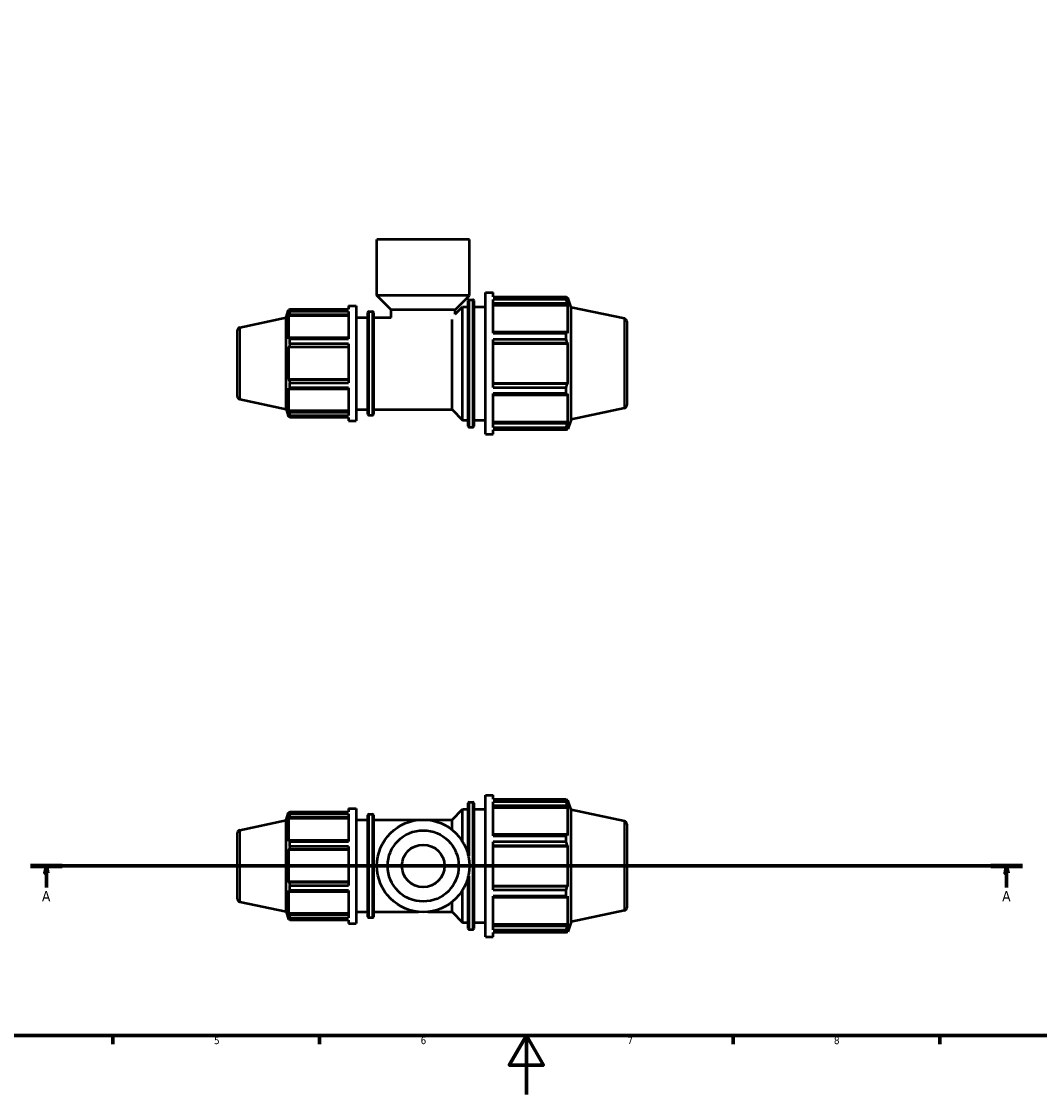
# Model space of a CAD drawing. Header units: millimetres. Extents: x 0 to 909, y 0 to 737.
# Tile 2 of 5: x 249 to 595, y 0 to 364. Entities that reach past the tile are written whole.
import ezdxf

# ---------------------------------------------------------------- set-up
doc = ezdxf.new("R2010")
doc.units = ezdxf.units.MM
doc.linetypes.add('CHAIN', pattern=[0.7087, 0.4724, -0.0591, 0.1181, -0.0591])
for name, color, linetype, lineweight in [('Border (ISO)', 7, 'Continuous', 70), ('Section Line (ISO)', 7, 'CHAIN', 70), ('Visible (ISO)', 7, 'Continuous', 50), ('Visible Narrow (ISO)', 7, 'Continuous', 35)]:
    doc.layers.add(name, color=color, linetype=linetype, lineweight=lineweight)
doc.styles.add('Label Text (ISO)', font='tahoma.ttf')
doc.styles.add('Note Text (ISO)', font='tahoma.ttf')

# ---------------------------------------------------------------- blocks, each defined once
blk = doc.blocks.new('Borders Default Border')
at = {"layer": 'Border (ISO)'}
for p, q in [((280.33, 20), (280.33, 17.1)), ((350.42, 20), (350.42, 17.1)), ((490.58, 20), (490.58, 17.1)), ((560.67, 20), (560.67, 17.1))]:
    blk.add_line(p, q, dxfattribs=at)
at = {"layer": 'Border (ISO)', "flags": 128}
for points in [[(20, 20), (20, 574), (821, 574), (821, 20), (20, 20)], [(420.5, 0), (420.5, 20), (414.73, 10), (426.27, 10), (420.5, 20)]]:
    blk.add_lwpolyline(points, dxfattribs=at)
at = {"layer": 'Border (ISO)', "color": 232, "true_color": 0xca0064, "char_height": 2.5, "attachment_point": 7, "style": 'Note Text (ISO)'}
for s, insert in [('5', (314.64, 17.05)), ('6', (384.66, 17.05)), ('7', (454.77, 17.1)), ('8', (524.81, 17.04))]:
    blk.add_mtext(s, dxfattribs=dict(at, insert=insert))
blk = doc.blocks.new('2dTransSection0')
at = {"layer": 'Section Line (ISO)', "linetype": 'CHAIN'}
blk.add_line((252.42, 77.53), (588.68, 77.53), dxfattribs=at)
at = {"layer": 'Section Line (ISO)', "linetype": 'Continuous', "lineweight": 140}
for p, q in [((252.42, 77.53), (263.1, 77.53)), ((578, 77.53), (588.68, 77.53))]:
    blk.add_line(p, q, dxfattribs=at)
at = {"layer": 'Section Line (ISO)', "linetype": 'Continuous'}
for p, q in [((257.76, 77.53), (257.26, 75.03)), ((257.76, 75.03), (257.76, 77.53)), ((258.26, 75.03), (257.76, 77.53)), ((583.34, 77.53), (582.84, 75.03)), ((583.34, 75.03), (583.34, 77.53)), ((583.84, 75.03), (583.34, 77.53)), ((257.26, 75.03), (258.26, 75.03)), ((257.76, 70.21), (257.76, 75.03)), ((582.84, 75.03), (583.84, 75.03)), ((583.34, 70.21), (583.34, 75.03))]:
    blk.add_line(p, q, dxfattribs=at)
at = {"layer": 'Section Line (ISO)', "linetype": 'Continuous', "flags": 128}
for points in [[(258.26, 75.03), (257.76, 77.53), (257.26, 75.03), (258.26, 75.03)], [(583.84, 75.03), (583.34, 77.53), (582.84, 75.03), (583.84, 75.03)]]:
    blk.add_lwpolyline(points, dxfattribs=at)
at = {"layer": 'Section Line (ISO)'}
for points in [[(258.26, 75.03), (257.76, 77.53), (257.26, 75.03), (258.26, 75.03)], [(583.84, 75.03), (583.34, 77.53), (582.84, 75.03), (583.84, 75.03)]]:
    blk.add_solid(points, dxfattribs=at)
at = {"layer": 'Section Line (ISO)', "char_height": 3.5, "attachment_point": 7, "style": 'Label Text (ISO)'}
for insert in [(256.27, 65.53), (581.85, 65.53)]:
    blk.add_mtext('A', dxfattribs=dict(at, insert=insert))

msp = doc.modelspace()

# ---------------------------------------------------------------- linework, layer by layer
at = {"layer": 'Visible (ISO)'}
for p, q in [((401.207, 289.927), (369.855, 289.927)), ((369.855, 270.927), (369.855, 289.927)), ((401.207, 270.927), (401.207, 289.927)), ((401.207, 270.927), (369.855, 270.927)), ((374.714, 266.069), (369.855, 270.927)), ((396.349, 266.069), (401.207, 270.927)), ((401.108, 269.527), (402.354, 269.527)), ((406.634, 223.927), (406.634, 271.927)), ((406.634, 271.927), (409.234, 271.927)), ((409.234, 270.51), (409.234, 271.927)), ((409.234, 270.51), (434.052, 270.51)), ((409.234, 258.149), (409.234, 269.642)), ((434.052, 269.642), (409.234, 269.642)), ((434.052, 269.642), (434.052, 270.51)), ((434.188, 270.247), (434.598, 270.247)), ((434.598, 269.214), (434.364, 269.901)), ((435.674, 266.936), (434.598, 270.247)), ((434.598, 269.214), (434.598, 270.247)), ((339.031, 263.435), (339.885, 266.062)), ((339.885, 266.062), (339.885, 265.223)), ((340.218, 266.062), (339.885, 266.062)), ((340.075, 265.781), (339.885, 265.223)), ((340.329, 266.275), (360.191, 266.275)), ((340.329, 265.57), (340.329, 266.275)), ((360.191, 267.427), (360.191, 266.275)), ((360.191, 267.427), (362.791, 267.427)), ((362.791, 267.427), (362.791, 228.427)), ((396.349, 266.069), (374.714, 266.069)), ((374.714, 263.527), (374.714, 266.069)), ((396.349, 264.573), (398.903, 267.127)), ((396.349, 264.573), (396.349, 266.069)), ((398.903, 228.727), (398.903, 267.127)), ((398.903, 267.127), (400.788, 267.127)), ((400.788, 226.647), (400.788, 269.207)), ((402.674, 269.207), (402.674, 226.647)), ((402.674, 267.127), (406.634, 267.127)), ((409.234, 268.364), (434.364, 268.364)), ((409.234, 267.725), (434.598, 267.725)), ((434.364, 268.364), (434.598, 267.725)), ((434.598, 258.234), (434.598, 267.725)), ((435.674, 228.919), (435.674, 266.936)), ((453.739, 263.096), (435.674, 266.936)), ((323.323, 260.096), (339.031, 263.435)), ((339.031, 232.42), (339.031, 263.435)), ((339.885, 264.013), (340.075, 264.532)), ((360.191, 264.013), (339.885, 264.013)), ((339.885, 264.013), (339.885, 256.301)), ((340.075, 264.532), (360.191, 264.532)), ((360.191, 265.57), (340.329, 265.57)), ((360.191, 265.57), (360.191, 256.233)), ((362.791, 263.527), (366.751, 263.527)), ((366.751, 230.697), (366.751, 265.157)), ((367.071, 265.477), (368.317, 265.477)), ((368.637, 265.157), (368.637, 230.697)), ((368.637, 263.527), (374.714, 263.527)), ((395.303, 232.327), (395.303, 262.821)), ((454.531, 262.118), (454.531, 233.737)), ((322.531, 236.737), (322.531, 259.118)), ((434.364, 258.566), (409.234, 258.566)), ((434.598, 258.234), (434.364, 258.566)), ((340.075, 256.571), (339.885, 256.301)), ((360.191, 256.571), (340.075, 256.571)), ((340.329, 256.233), (360.191, 256.233)), ((340.329, 254.53), (340.329, 256.233)), ((409.234, 258.149), (434.052, 258.149)), ((409.234, 239.801), (409.234, 256.054)), ((434.052, 256.054), (409.234, 256.054)), ((409.234, 254.856), (434.364, 254.856)), ((434.052, 256.054), (434.052, 258.149)), ((434.364, 254.856), (434.598, 254.639)), ((339.885, 253.381), (340.075, 253.557)), ((360.191, 253.381), (339.885, 253.381)), ((339.885, 253.381), (339.885, 242.474)), ((340.075, 253.557), (360.191, 253.557)), ((360.191, 254.53), (340.329, 254.53)), ((360.191, 254.53), (360.191, 241.325)), ((409.234, 254.639), (434.598, 254.639)), ((434.598, 241.216), (434.598, 254.639)), ((360.191, 242.474), (339.885, 242.474)), ((340.075, 242.298), (339.885, 242.474)), ((360.191, 242.298), (340.075, 242.298)), ((340.329, 241.325), (360.191, 241.325)), ((340.329, 239.622), (340.329, 241.325)), ((409.234, 241.216), (434.598, 241.216)), ((434.364, 240.999), (409.234, 240.999)), ((434.598, 241.216), (434.364, 240.999)), ((339.885, 239.554), (340.075, 239.283)), ((339.885, 239.554), (339.885, 231.841)), ((340.075, 239.283), (360.191, 239.283)), ((360.191, 239.622), (340.329, 239.622)), ((360.191, 239.622), (360.191, 230.284)), ((409.234, 239.801), (434.052, 239.801)), ((409.234, 226.213), (409.234, 237.706)), ((434.052, 237.706), (409.234, 237.706)), ((409.234, 237.289), (434.364, 237.289)), ((434.052, 237.706), (434.052, 239.801)), ((434.364, 237.289), (434.598, 237.621)), ((434.598, 228.129), (434.598, 237.621)), ((323.323, 235.759), (339.031, 232.42)), ((339.031, 232.42), (339.885, 229.792)), ((360.191, 231.841), (339.885, 231.841)), ((340.075, 231.323), (339.885, 231.841)), ((339.885, 230.632), (340.075, 230.074)), ((339.885, 230.632), (339.885, 229.792)), ((340.218, 229.792), (339.885, 229.792)), ((360.191, 231.323), (340.075, 231.323)), ((340.329, 230.284), (360.191, 230.284)), ((340.329, 229.579), (340.329, 230.284)), ((360.191, 229.579), (340.329, 229.579)), ((360.191, 229.579), (360.191, 228.427)), ((362.791, 232.327), (366.751, 232.327)), ((367.071, 230.377), (368.317, 230.377)), ((368.637, 232.327), (395.303, 232.327)), ((395.303, 232.327), (398.903, 228.727)), ((453.739, 232.759), (435.674, 228.919)), ((360.191, 228.427), (362.791, 228.427)), ((398.903, 228.727), (400.788, 228.727)), ((401.108, 226.327), (402.354, 226.327)), ((402.674, 228.727), (406.634, 228.727)), ((409.234, 228.129), (434.598, 228.129)), ((434.364, 227.491), (409.234, 227.491)), ((409.234, 226.213), (434.052, 226.213)), ((434.052, 225.345), (434.052, 226.213)), ((434.188, 225.607), (434.598, 225.607)), ((434.598, 228.129), (434.364, 227.491)), ((434.364, 225.954), (434.598, 226.64)), ((435.674, 228.919), (434.598, 225.607)), ((434.598, 225.607), (434.598, 226.64)), ((406.634, 223.927), (409.234, 223.927)), ((409.234, 223.927), (409.234, 225.345)), ((434.052, 225.345), (409.234, 225.345)), ((400.788, 81.129), (400.788, 98.809)), ((401.108, 99.129), (402.354, 99.129)), ((402.674, 98.809), (402.674, 56.249)), ((406.634, 53.529), (406.634, 101.529)), ((406.634, 101.529), (409.234, 101.529)), ((409.234, 100.111), (409.234, 101.529)), ((409.234, 100.111), (434.052, 100.111)), ((409.234, 87.751), (409.234, 99.243)), ((434.052, 99.243), (409.234, 99.243)), ((434.052, 99.243), (434.052, 100.111)), ((434.188, 99.849), (434.598, 99.849)), ((434.598, 98.816), (434.364, 99.502)), ((435.674, 96.537), (434.598, 99.849)), ((434.598, 98.816), (434.598, 99.849)), ((339.031, 93.036), (339.885, 95.664)), ((339.885, 95.664), (339.885, 94.824)), ((340.218, 95.664), (339.885, 95.664)), ((340.075, 95.382), (339.885, 94.824)), ((340.329, 95.877), (360.191, 95.877)), ((340.329, 95.172), (340.329, 95.877)), ((360.191, 95.172), (340.329, 95.172)), ((360.191, 97.029), (360.191, 95.877)), ((360.191, 97.029), (362.791, 97.029)), ((360.191, 95.172), (360.191, 85.834)), ((362.791, 97.029), (362.791, 58.029)), ((366.751, 60.299), (366.751, 94.759)), ((367.071, 95.079), (368.317, 95.079)), ((368.637, 94.759), (368.637, 60.299)), ((395.303, 93.129), (398.903, 96.729)), ((398.903, 85.711), (398.903, 96.729)), ((398.903, 96.729), (400.788, 96.729)), ((402.674, 96.729), (406.634, 96.729)), ((409.234, 97.966), (434.364, 97.966)), ((409.234, 97.327), (434.598, 97.327)), ((434.364, 97.966), (434.598, 97.327)), ((434.598, 87.835), (434.598, 97.327)), ((435.674, 58.521), (435.674, 96.537)), ((453.739, 92.697), (435.674, 96.537)), ((323.323, 89.697), (339.031, 93.036)), ((339.031, 62.022), (339.031, 93.036)), ((339.885, 93.615), (340.075, 94.134)), ((360.191, 93.615), (339.885, 93.615)), ((339.885, 93.615), (339.885, 85.903)), ((340.075, 94.134), (360.191, 94.134)), ((362.791, 93.129), (366.751, 93.129)), ((368.637, 93.129), (383.989, 93.129)), ((387.073, 93.129), (395.303, 93.129)), ((395.303, 89.787), (395.303, 93.129)), ((454.531, 91.719), (454.531, 63.339)), ((322.531, 66.339), (322.531, 88.719)), ((434.364, 88.167), (409.234, 88.167)), ((409.234, 87.751), (434.052, 87.751)), ((434.052, 85.655), (434.052, 87.751)), ((434.598, 87.835), (434.364, 88.167)), ((340.075, 86.173), (339.885, 85.903)), ((360.191, 86.173), (340.075, 86.173)), ((340.329, 85.834), (360.191, 85.834)), ((340.329, 84.132), (340.329, 85.834)), ((360.191, 84.132), (340.329, 84.132)), ((360.191, 84.132), (360.191, 70.926)), ((409.234, 69.402), (409.234, 85.655)), ((434.052, 85.655), (409.234, 85.655)), ((409.234, 84.457), (434.364, 84.457)), ((409.234, 84.241), (434.598, 84.241)), ((434.364, 84.457), (434.598, 84.241)), ((434.598, 70.817), (434.598, 84.241)), ((339.885, 82.982), (340.075, 83.158)), ((360.191, 82.982), (339.885, 82.982)), ((339.885, 82.982), (339.885, 72.075)), ((340.075, 83.158), (360.191, 83.158)), ((400.788, 56.249), (400.788, 73.929)), ((360.191, 72.075), (339.885, 72.075)), ((340.075, 71.9), (339.885, 72.075)), ((339.885, 69.155), (339.885, 61.443)), ((339.885, 69.155), (340.075, 68.885)), ((360.191, 71.9), (340.075, 71.9)), ((340.329, 70.926), (360.191, 70.926)), ((340.329, 69.224), (340.329, 70.926)), ((360.191, 69.224), (340.329, 69.224)), ((360.191, 69.224), (360.191, 59.886)), ((398.903, 58.329), (398.903, 69.347)), ((409.234, 70.817), (434.598, 70.817)), ((434.364, 70.601), (409.234, 70.601)), ((409.234, 69.402), (434.052, 69.402)), ((434.052, 67.307), (434.052, 69.402)), ((434.598, 70.817), (434.364, 70.601)), ((340.075, 68.885), (360.191, 68.885)), ((409.234, 55.814), (409.234, 67.307)), ((434.052, 67.307), (409.234, 67.307)), ((409.234, 66.89), (434.364, 66.89)), ((434.364, 66.89), (434.598, 67.223)), ((434.598, 57.731), (434.598, 67.223)), ((323.323, 65.36), (339.031, 62.022)), ((339.031, 62.022), (339.885, 59.394)), ((362.791, 61.929), (366.751, 61.929)), ((368.637, 61.929), (383.989, 61.929)), ((387.073, 61.929), (395.303, 61.929)), ((395.303, 61.929), (395.303, 65.271)), ((395.303, 61.929), (398.903, 58.329)), ((453.739, 62.36), (435.674, 58.521)), ((360.191, 61.443), (339.885, 61.443)), ((340.075, 60.924), (339.885, 61.443)), ((339.885, 60.233), (339.885, 59.394)), ((339.885, 60.233), (340.075, 59.675)), ((340.218, 59.394), (339.885, 59.394)), ((360.191, 60.924), (340.075, 60.924)), ((340.329, 59.886), (360.191, 59.886)), ((340.329, 59.181), (340.329, 59.886)), ((360.191, 59.181), (340.329, 59.181)), ((360.191, 59.181), (360.191, 58.029)), ((367.071, 59.979), (368.317, 59.979)), ((398.903, 58.329), (400.788, 58.329)), ((402.674, 58.329), (406.634, 58.329)), ((435.674, 58.521), (434.598, 55.209)), ((360.191, 58.029), (362.791, 58.029)), ((401.108, 55.929), (402.354, 55.929)), ((409.234, 57.731), (434.598, 57.731)), ((434.364, 57.092), (409.234, 57.092)), ((409.234, 55.814), (434.052, 55.814)), ((409.234, 53.529), (409.234, 54.947)), ((434.052, 54.947), (409.234, 54.947)), ((434.052, 54.947), (434.052, 55.814)), ((434.188, 55.209), (434.598, 55.209)), ((434.598, 57.731), (434.364, 57.092)), ((434.364, 55.555), (434.598, 56.242)), ((434.598, 55.209), (434.598, 56.242)), ((406.634, 53.529), (409.234, 53.529))]:
    msp.add_line(p, q, dxfattribs=at)
for radius in [15.676, 12.059, 7.2]:
    msp.add_circle((385.531, 77.529), radius, dxfattribs=at)
for centre, radius, start, end in [((401.108, 269.207), 0.32, 90, 180), ((402.354, 269.207), 0.32, 0, 90), ((367.071, 265.157), 0.32, 90, 180), ((368.317, 265.157), 0.32, 0, 90), ((453.531, 262.118), 1, 0, 78), ((323.531, 259.118), 1, 102, 180), ((323.531, 236.737), 1, 180, 258), ((453.531, 233.737), 1, 282, 0), ((367.071, 230.697), 0.32, 180, 270), ((368.317, 230.697), 0.32, 270, 0), ((401.108, 226.647), 0.32, 180, 270), ((402.354, 226.647), 0.32, 270, 0), ((401.108, 98.809), 0.32, 90, 180), ((402.354, 98.809), 0.32, 0, 90), ((367.071, 94.759), 0.32, 90, 180), ((368.317, 94.759), 0.32, 0, 90), ((453.531, 91.719), 1, 0, 78), ((323.531, 88.719), 1, 102, 180), ((323.531, 66.339), 1, 180, 258), ((453.531, 63.339), 1, 282, 0), ((367.071, 60.299), 0.32, 180, 270), ((368.317, 60.299), 0.32, 270, 0), ((401.108, 56.249), 0.32, 180, 270), ((402.354, 56.249), 0.32, 270, 0)]:
    msp.add_arc(centre, radius, start, end, dxfattribs=at)
for points, weights in [([(434.052, 270.51), (434.214, 270.199), (434.364, 269.901)], [1, 1.00267229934, 1.00453104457]), ([(434.364, 268.364), (434.214, 268.99), (434.052, 269.642)], [1.00453104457, 1.00267229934, 1]), ([(340.075, 265.781), (340.197, 266.023), (340.329, 266.275)], [1.00441573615, 1.00261475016, 1]), ([(340.329, 265.57), (340.197, 265.041), (340.075, 264.532)], [1, 1.00261475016, 1.00441573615]), ([(434.052, 258.149), (434.214, 258.362), (434.364, 258.566)], [1, 1.00267229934, 1.00453104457]), ([(340.075, 256.571), (340.197, 256.405), (340.329, 256.233)], [1.00441573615, 1.00261475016, 1]), ([(434.364, 254.856), (434.214, 255.443), (434.052, 256.054)], [1.00453104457, 1.00267229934, 1]), ([(340.329, 254.53), (340.197, 254.033), (340.075, 253.557)], [1, 1.00261475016, 1.00441573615]), ([(340.075, 242.298), (340.197, 241.821), (340.329, 241.325)], [1.00441573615, 1.00261475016, 1]), ([(434.052, 239.801), (434.214, 240.412), (434.364, 240.999)], [1, 1.00267229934, 1.00453104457]), ([(340.329, 239.622), (340.197, 239.449), (340.075, 239.283)], [1, 1.00261475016, 1.00441573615]), ([(434.364, 237.289), (434.214, 237.493), (434.052, 237.706)], [1.00453104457, 1.00267229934, 1]), ([(340.075, 231.323), (340.197, 230.814), (340.329, 230.284)], [1.00441573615, 1.00261475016, 1]), ([(340.329, 229.579), (340.197, 229.832), (340.075, 230.074)], [1, 1.00261475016, 1.00441573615]), ([(434.052, 226.213), (434.214, 226.865), (434.364, 227.491)], [1, 1.00267229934, 1.00453104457]), ([(434.364, 225.954), (434.214, 225.656), (434.052, 225.345)], [1.00453104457, 1.00267229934, 1]), ([(434.052, 100.111), (434.214, 99.801), (434.364, 99.502)], [1, 1.00267229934, 1.00453104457]), ([(434.364, 97.966), (434.214, 98.591), (434.052, 99.243)], [1.00453104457, 1.00267229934, 1]), ([(340.075, 95.382), (340.197, 95.625), (340.329, 95.877)], [1.00441573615, 1.00261475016, 1]), ([(340.329, 95.172), (340.197, 94.642), (340.075, 94.134)], [1, 1.00261475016, 1.00441573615]), ([(434.052, 87.751), (434.214, 87.963), (434.364, 88.167)], [1, 1.00267229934, 1.00453104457]), ([(340.075, 86.173), (340.197, 86.007), (340.329, 85.834)], [1.00441573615, 1.00261475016, 1]), ([(340.329, 84.132), (340.197, 83.635), (340.075, 83.158)], [1, 1.00261475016, 1.00441573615]), ([(434.364, 84.457), (434.214, 85.044), (434.052, 85.655)], [1.00453104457, 1.00267229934, 1]), ([(340.075, 71.9), (340.197, 71.423), (340.329, 70.926)], [1.00441573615, 1.00261475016, 1]), ([(340.329, 69.224), (340.197, 69.051), (340.075, 68.885)], [1, 1.00261475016, 1.00441573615]), ([(434.052, 69.402), (434.214, 70.014), (434.364, 70.601)], [1, 1.00267229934, 1.00453104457]), ([(434.364, 66.89), (434.214, 67.094), (434.052, 67.307)], [1.00453104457, 1.00267229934, 1]), ([(340.075, 60.924), (340.197, 60.415), (340.329, 59.886)], [1.00441573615, 1.00261475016, 1]), ([(340.329, 59.181), (340.197, 59.433), (340.075, 59.675)], [1, 1.00261475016, 1.00441573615]), ([(434.052, 55.814), (434.214, 56.466), (434.364, 57.092)], [1, 1.00267229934, 1.00453104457]), ([(434.364, 55.555), (434.214, 55.257), (434.052, 54.947)], [1.00453104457, 1.00267229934, 1])]:
    msp.add_rational_spline(points, weights, degree=2, dxfattribs=at)
at = {"layer": 'Visible Narrow (ISO)'}
for p, q in [((401.108, 269.261), (401.108, 226.593)), ((402.354, 226.593), (402.354, 269.261)), ((367.071, 265.261), (367.071, 230.593)), ((368.317, 230.593), (368.317, 265.261)), ((453.739, 232.946), (453.739, 262.909)), ((323.323, 259.946), (323.323, 235.909)), ((401.108, 99.069), (401.108, 80.884)), ((402.354, 56.195), (402.354, 98.863)), ((367.071, 94.863), (367.071, 60.195)), ((368.317, 60.195), (368.317, 94.863)), ((453.739, 62.547), (453.739, 92.51)), ((323.323, 89.547), (323.323, 65.51)), ((401.108, 74.174), (401.108, 55.989))]:
    msp.add_line(p, q, dxfattribs=at)

# ---------------------------------------------------------------- block references
msp.add_blockref('Borders Default Border', (0, 0))
at = {"layer": 'Section Line (ISO)'}
msp.add_blockref('2dTransSection0', (0, 0), dxfattribs=at)

doc.saveas('drawing.dxf')
